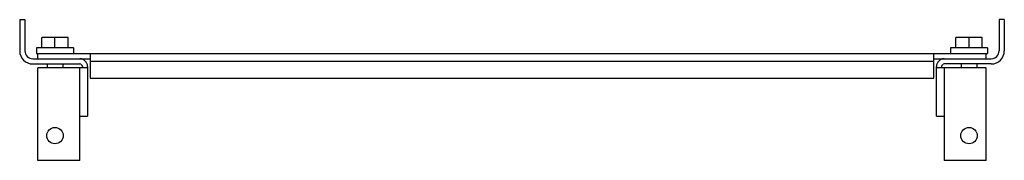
# Model space of a CAD drawing. Header units: millimetres. Extents: x 55 to 432, y 309 to 363.
import ezdxf

# ---------------------------------------------------------------- set-up
doc = ezdxf.new("R2010")
doc.units = ezdxf.units.MM
doc.header["$LTSCALE"] = 43.7421
doc.layers.get('0').update_dxf_attribs({"linetype": 'CONTINUOUS'})

msp = doc.modelspace()

# ---------------------------------------------------------------- linework, layer by layer
at = {"color": 7}
for p, q in [((55.31, 363.34), (55.31, 351.34)), ((55.31, 363.34), (57.31, 363.34)), ((57.31, 363.34), (57.31, 351.34)), ((432.31, 363.34), (430.31, 363.34)), ((430.31, 363.34), (430.31, 351.34)), ((432.31, 363.34), (432.31, 351.34)), ((63.81, 352.54), (63.81, 356.54)), ((73.81, 356.54), (63.81, 356.54)), ((68.81, 352.54), (68.81, 356.54)), ((73.81, 352.54), (73.81, 356.54)), ((423.81, 356.54), (413.81, 356.54)), ((413.81, 352.54), (413.81, 356.54)), ((418.81, 352.54), (418.81, 356.54)), ((423.81, 352.54), (423.81, 356.54)), ((61.71, 352.54), (61.71, 350.34)), ((75.91, 352.54), (61.71, 352.54)), ((75.91, 352.54), (75.91, 350.34)), ((425.91, 352.54), (411.71, 352.54)), ((411.71, 352.54), (411.71, 350.34)), ((425.91, 352.54), (425.91, 350.34)), ((60.31, 348.34), (82.31, 348.34)), ((61.71, 350.34), (425.91, 350.34)), ((62.31, 348.34), (62.31, 350.34)), ((82.31, 350.34), (82.31, 340.84)), ((405.31, 347.34), (82.31, 347.34)), ((405.31, 340.84), (405.31, 350.34)), ((405.31, 348.34), (427.31, 348.34)), ((425.31, 348.34), (425.31, 350.34)), ((60.31, 346.34), (78.31, 346.34)), ((62.31, 309.34), (62.31, 344.84)), ((81.31, 344.84), (62.31, 344.84)), ((65.81, 346.34), (65.81, 344.84)), ((71.81, 346.34), (71.81, 344.84)), ((78.31, 309.34), (78.31, 344.84)), ((79.31, 345.34), (79.31, 344.84)), ((81.31, 345.34), (81.31, 326.34)), ((406.31, 326.34), (406.31, 345.34)), ((425.31, 344.84), (406.31, 344.84)), ((408.31, 345.34), (408.31, 344.84)), ((427.31, 346.34), (409.31, 346.34)), ((409.31, 344.84), (409.31, 309.34)), ((415.81, 346.34), (415.81, 344.84)), ((421.81, 346.34), (421.81, 344.84)), ((425.31, 309.34), (425.31, 344.84)), ((82.31, 340.84), (405.31, 340.84)), ((78.31, 326.34), (81.31, 326.34)), ((406.31, 326.34), (409.31, 326.34)), ((78.31, 309.34), (62.31, 309.34)), ((425.31, 309.34), (409.31, 309.34))]:
    msp.add_line(p, q, dxfattribs=at)
for centre in [(68.81, 318.84), (418.81, 318.84)]:
    msp.add_circle(centre, 3.15, dxfattribs=at)
for centre, radius, start, end in [((60.31, 351.34), 5, 180, 270), ((60.31, 351.34), 3, 180, 270), ((427.31, 351.34), 5, 270, 360), ((427.31, 351.34), 3, 270, 360), ((78.31, 345.34), 3, 0, 90), ((409.31, 345.34), 3, 90, 180), ((78.31, 345.34), 1, 0, 90), ((409.31, 345.34), 1, 90, 180)]:
    msp.add_arc(centre, radius, start, end, dxfattribs=at)

doc.saveas('drawing.dxf')
